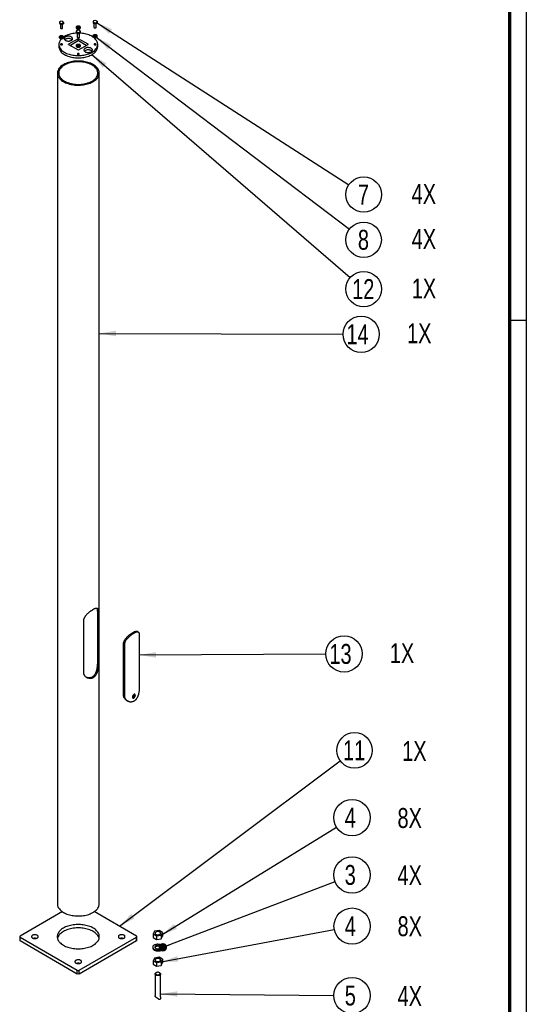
# Paper-space layout 'MA-KB-Kubus expl view' of a CAD drawing. Header units: millimetres. Extents: x 7 to 203, y 7 to 289.
# Tile 4 of 10: x 143 to 203, y 67 to 185. Entities that reach past the tile are written whole.
import ezdxf

# ---------------------------------------------------------------- set-up
doc = ezdxf.new("R2010")
doc.units = ezdxf.units.MM
doc.layers.add('LAYER2', color=7, linetype='Continuous')
doc.layers.add('LOGO', color=7, linetype='Continuous')
doc.styles.add('SLDTEXTSTYLE1', font='TXT', dxfattribs={"width": 0.75})
doc.dimstyles.new('SLDDIMSTYLE2', dxfattribs={"dimtxt": 0.18, "dimasz": 2, "dimexe": 0, "dimexo": 0.0625, "dimgap": 0, "dimtad": 0, "dimtih": 1, "dimtoh": 1, "dimdec": 0, "dimrnd": 1e-09, "dimzin": 0, "dimdsep": 46, "dimtxsty": 'Standard', "dimsah": 1, "dimcen": 0.09, "dimadec": 0, "dimazin": 0, "dimtfac": 2, "dimtdec": 0, "dimtofl": 0, "dimtmove": 0, "dimatfit": 3, "dimfxl": 1, "dimfrac": 2, "dimtolj": 1, "dimtzin": 0, "dimarcsym": 0})
doc.dimstyles.new('SLDDIMSTYLE4', dxfattribs={"dimtxt": 0.18, "dimasz": 1, "dimexe": 0, "dimexo": 0.0625, "dimgap": 0, "dimtad": 0, "dimtih": 1, "dimtoh": 1, "dimdec": 0, "dimrnd": 1e-09, "dimzin": 0, "dimdsep": 46, "dimtxsty": 'Standard', "dimblk1": 'DOT', "dimblk2": 'DOT', "dimsah": 1, "dimcen": 0.09, "dimadec": 0, "dimazin": 0, "dimtfac": 1, "dimtdec": 0, "dimtofl": 0, "dimtmove": 0, "dimatfit": 3, "dimldrblk": 'DOT', "dimfxl": 1, "dimfrac": 2, "dimtolj": 1, "dimtzin": 0, "dimarcsym": 0})

# ---------------------------------------------------------------- blocks, each defined once
blk = doc.blocks.new('SW_NOTE_0_21')
at = {"layer": 'LOGO', "color": 0}
blk.add_circle((2.16, 0.01), 2.17, dxfattribs=at)
at = {"layer": 'LOGO', "color": 0, "char_height": 2.381, "attachment_point": 1, "style": 'SLDTEXTSTYLE1'}
for s, insert in [('13', (0.41, 1.2)), ('1X', (7.63, 1.29))]:
    blk.add_mtext(s, dxfattribs=dict(at, insert=insert))
blk = doc.blocks.new('SW_NOTE_0_22')
at = {"layer": 'LOGO', "color": 0}
blk.add_circle((2.02, 0.77), 2.17, dxfattribs=at)
at = {"layer": 'LOGO', "color": 0, "attachment_point": 1, "style": 'SLDTEXTSTYLE1'}
for s, insert, char_height in [('3', (1.14, 1.97), 2.38), ('4X', (7.45, 1.94), 2.381)]:
    blk.add_mtext(s, dxfattribs=dict(at, insert=insert, char_height=char_height))
blk = doc.blocks.new('_Dot')
at = {"color": 0, "linetype": 'ByBlock', "lineweight": -2}
blk.add_line((-0.5, 0), (-1, 0), dxfattribs=at)
at = {"color": 0, "linetype": 'ByBlock', "const_width": 0.5}
blk.add_lwpolyline([(-0.25, 0, 1), (0.25, 0, 1)], format="xyb", close=True, dxfattribs=at)
blk = doc.blocks.new('SW_NOTE_0_23')
at = {"layer": 'LOGO', "color": 0}
blk.add_circle((2.16, -0.02), 2.17, dxfattribs=at)
at = {"layer": 'LOGO', "color": 0, "attachment_point": 1, "style": 'SLDTEXTSTYLE1'}
for s, insert, char_height in [('5', (1.29, 1.17), 2.38), ('4X', (7.6, 1.1), 2.381)]:
    blk.add_mtext(s, dxfattribs=dict(at, insert=insert, char_height=char_height))
blk = doc.blocks.new('SW_NOTE_0_25')
at = {"layer": 'LOGO', "color": 0}
blk.add_circle((2.17, -0.01), 2.17, dxfattribs=at)
at = {"layer": 'LOGO', "color": 0, "char_height": 2.381, "attachment_point": 1, "style": 'SLDTEXTSTYLE1'}
for s, insert in [('14', (0.41, 1.18)), ('1X', (7.65, 1.3))]:
    blk.add_mtext(s, dxfattribs=dict(at, insert=insert))
blk = doc.blocks.new('SW_NOTE_0_28')
at = {"layer": 'LOGO', "color": 0}
blk.add_circle((1.84, 1.14), 2.17, dxfattribs=at)
at = {"layer": 'LOGO', "color": 0, "attachment_point": 1, "style": 'SLDTEXTSTYLE1'}
for s, insert, char_height in [('4', (0.96, 2.33), 2.38), ('8X', (7.27, 2.29), 2.381)]:
    blk.add_mtext(s, dxfattribs=dict(at, insert=insert, char_height=char_height))
blk = doc.blocks.new('SW_NOTE_0_29')
at = {"layer": 'LOGO', "color": 0}
blk.add_circle((2.13, 0.4), 2.17, dxfattribs=at)
at = {"layer": 'LOGO', "color": 0, "attachment_point": 1, "style": 'SLDTEXTSTYLE1'}
for s, insert, char_height in [('4', (1.25, 1.59), 2.38), ('8X', (7.56, 1.58), 2.381)]:
    blk.add_mtext(s, dxfattribs=dict(at, insert=insert, char_height=char_height))
blk = doc.blocks.new('SW_NOTE_0_31')
at = {"layer": 'LOGO', "color": 0}
blk.add_circle((1.61, -1.39), 2.12, dxfattribs=at)
at = {"layer": 'LOGO', "color": 0, "char_height": 2.381, "attachment_point": 2, "style": 'SLDTEXTSTYLE1'}
for s, insert in [('12', (1.56, -0.2)), ('1X', (8.81, -0.13))]:
    blk.add_mtext(s, dxfattribs=dict(at, insert=insert))
blk = doc.blocks.new('SW_NOTE_0_32')
at = {"layer": 'LOGO', "color": 0}
blk.add_circle((1.69, -1.28), 2.12, dxfattribs=at)
at = {"layer": 'LOGO', "color": 0, "attachment_point": 2, "style": 'SLDTEXTSTYLE1'}
for s, insert, char_height in [('4X', (8.89, 0), 2.381), ('8', (1.67, -0.09), 2.38)]:
    blk.add_mtext(s, dxfattribs=dict(at, insert=insert, char_height=char_height))
blk = doc.blocks.new('SW_NOTE_0_33')
at = {"layer": 'LOGO', "color": 0}
blk.add_circle((1.79, -1.15), 2.12, dxfattribs=at)
at = {"layer": 'LOGO', "color": 0, "attachment_point": 2, "style": 'SLDTEXTSTYLE1'}
for s, insert, char_height in [('7', (1.76, 0.04), 2.38), ('4X', (8.98, 0.12), 2.381)]:
    blk.add_mtext(s, dxfattribs=dict(at, insert=insert, char_height=char_height))
blk = doc.blocks.new('SW_NOTE_0_39')
at = {"layer": 'LOGO', "color": 0}
blk.add_circle((1.7, 1.27), 2.12, dxfattribs=at)
at = {"layer": 'LOGO', "color": 0, "char_height": 2.381, "attachment_point": 2, "style": 'SLDTEXTSTYLE1'}
for s, insert in [('11', (1.65, 2.46)), ('1X', (8.85, 2.38))]:
    blk.add_mtext(s, dxfattribs=dict(at, insert=insert))

psp = doc.layouts.new('MA-KB-Kubus expl view')

# ---------------------------------------------------------------- linework, layer by layer
at = {"color": 7, "linetype": 'Continuous', "lineweight": 25}
for p, q in [((147.75, 184.49), (147.57, 184.39)), ((147.57, 184.39), (147.64, 184.25)), ((147.57, 184.39), (147.57, 184.25)), ((147.57, 184.25), (147.64, 184.11)), ((147.64, 184.25), (147.88, 184.21)), ((147.64, 184.25), (147.64, 184.11)), ((147.64, 184.11), (147.88, 184.07)), ((147.68, 184.1), (147.68, 183.66)), ((147.99, 184.46), (147.75, 184.49)), ((147.88, 184.21), (148.06, 184.32)), ((147.88, 184.21), (147.88, 184.07)), ((147.88, 184.07), (148.06, 184.17)), ((147.95, 183.66), (147.95, 184.11)), ((148.06, 184.32), (147.99, 184.46)), ((148.06, 184.32), (148.06, 184.17)), ((149.55, 183.75), (149.55, 183.7)), ((150.09, 183.7), (150.09, 183.75)), ((151.65, 184.54), (151.58, 184.4)), ((151.58, 184.4), (151.76, 184.3)), ((151.58, 184.4), (151.58, 184.25)), ((151.58, 184.25), (151.76, 184.15)), ((151.89, 184.58), (151.65, 184.54)), ((151.69, 184.19), (151.69, 183.75)), ((151.76, 184.3), (152, 184.33)), ((151.76, 184.3), (151.76, 184.15)), ((151.76, 184.15), (152, 184.19)), ((152.06, 184.47), (151.89, 184.58)), ((151.96, 183.75), (151.96, 184.18)), ((152, 184.33), (152.06, 184.47)), ((152, 184.33), (152, 184.19)), ((152, 184.19), (152.06, 184.33)), ((152.06, 184.47), (152.06, 184.33)), ((147.55, 182.59), (147.55, 182.55)), ((148.08, 182.55), (148.08, 182.59)), ((149.8, 182.39), (148.65, 181.73)), ((149.64, 183.38), (149.58, 183.24)), ((149.58, 183.24), (149.75, 183.14)), ((149.58, 183.24), (149.58, 183.1)), ((149.58, 183.1), (149.75, 183)), ((149.88, 183.42), (149.64, 183.38)), ((149.69, 183.04), (149.69, 182.59)), ((149.75, 183.14), (150, 183.18)), ((149.75, 183.14), (149.75, 183)), ((149.75, 183), (150, 183.03)), ((149.8, 182.12), (149.8, 182.39)), ((150.99, 181.73), (149.84, 182.39)), ((149.84, 182.12), (149.84, 182.39)), ((150.06, 183.32), (149.88, 183.42)), ((149.95, 182.59), (149.95, 183.03)), ((150, 183.18), (150.06, 183.32)), ((150, 183.18), (150, 183.03)), ((150, 183.03), (150.06, 183.17)), ((150.06, 183.32), (150.06, 183.17)), ((151.56, 182.72), (151.56, 182.67)), ((152.09, 182.67), (152.09, 182.72)), ((147.5, 181.72), (147.5, 181.44)), ((148.65, 181.7), (149.8, 181.04)), ((149.8, 182.12), (148.87, 181.58)), ((149.55, 181.56), (149.55, 181.52)), ((150.77, 181.58), (149.84, 182.12)), ((149.84, 181.04), (150.99, 181.7)), ((150.09, 181.52), (150.09, 181.56)), ((152.14, 181.44), (152.14, 181.72)), ((147.32, 178.28), (147.32, 79.04)), ((152.32, 79.04), (152.32, 178.28)), ((152.1, 113.93), (152.1, 107.8)), ((152.23, 113.85), (152.1, 113.93)), ((152.23, 113.85), (152.23, 107.72)), ((150.47, 106.7), (150.47, 112.83)), ((156.98, 111.51), (156.85, 111.59)), ((157.11, 111.02), (157.11, 104.89)), ((155.37, 110.01), (155.23, 110.09)), ((155.23, 103.97), (155.23, 110.09)), ((155.37, 103.89), (155.37, 110.01)), ((152.23, 107.72), (152.1, 107.8)), ((155.37, 103.89), (155.23, 103.97)), ((155.62, 103.33), (155.74, 103.25)), ((147.92, 78.11), (142.87, 75.19)), ((156.77, 75.19), (151.72, 78.11)), ((158.92, 75.77), (158.77, 75.45)), ((158.77, 75.45), (159.18, 75.21)), ((158.77, 75.45), (158.77, 75.01)), ((159.48, 75.86), (158.92, 75.77)), ((159.18, 75.21), (159.73, 75.3)), ((159.88, 75.62), (159.48, 75.86)), ((159.73, 75.3), (159.88, 75.62)), ((159.73, 75.3), (159.73, 74.86)), ((159.88, 75.62), (159.88, 75.19)), ((142.82, 75.12), (142.82, 74.71)), ((142.87, 75.05), (149.7, 71.11)), ((142.87, 74.65), (142.87, 75.05)), ((142.87, 74.65), (149.7, 70.7)), ((149.94, 71.11), (156.77, 75.05)), ((149.94, 70.7), (156.77, 74.65)), ((156.77, 74.65), (156.77, 75.05)), ((156.82, 74.71), (156.82, 75.12)), ((158.77, 75.01), (159.18, 74.78)), ((159.18, 75.21), (159.18, 74.78)), ((159.18, 74.78), (159.73, 74.86)), ((159.73, 74.86), (159.88, 75.19)), ((158.71, 73.85), (158.71, 73.77)), ((159.94, 73.77), (159.94, 73.85)), ((158.92, 72.57), (158.77, 72.25)), ((158.77, 72.25), (159.18, 72.02)), ((158.77, 72.25), (158.77, 71.82)), ((158.77, 71.82), (159.18, 71.58)), ((159.48, 72.66), (158.92, 72.57)), ((159.18, 72.02), (159.73, 72.1)), ((159.18, 72.02), (159.18, 71.58)), ((159.88, 72.43), (159.48, 72.66)), ((159.73, 72.1), (159.88, 72.43)), ((159.73, 72.1), (159.73, 71.67)), ((159.73, 71.67), (159.88, 71.99)), ((159.88, 72.43), (159.88, 71.99)), ((149.7, 70.7), (149.7, 71.11)), ((149.94, 70.7), (149.94, 71.11)), ((158.99, 70.66), (158.99, 68.08)), ((159.14, 70.82), (159.09, 70.8)), ((159.18, 71.58), (159.73, 71.67)), ((159.56, 70.8), (159.51, 70.82)), ((159.66, 67.92), (159.66, 70.66))]:
    psp.add_line(p, q, dxfattribs=at)
at = {"color": 8, "linetype": 'Continuous', "lineweight": 25}
for p, q in [((148.65, 181.7), (148.65, 181.73)), ((150.99, 181.7), (150.99, 181.73))]:
    psp.add_line(p, q, dxfattribs=at)
at = {"color": 7, "linetype": 'Continuous', "lineweight": 25, "flags": 128}
for points in [[(147.68, 183.66), (147.68, 183.66), (147.69, 183.63), (147.72, 183.61), (147.75, 183.6), (147.78, 183.59), (147.82, 183.59), (147.86, 183.59), (147.9, 183.6), (147.92, 183.62), (147.94, 183.64), (147.95, 183.66), (147.95, 183.66)], [(149.63, 183.86), (149.6, 183.83), (149.57, 183.8), (149.56, 183.77), (149.55, 183.73), (149.56, 183.7), (149.59, 183.67), (149.62, 183.64), (149.66, 183.62), (149.71, 183.61), (149.77, 183.6), (149.83, 183.59), (149.88, 183.6), (149.94, 183.61), (149.99, 183.63), (150.03, 183.65), (150.06, 183.68), (150.08, 183.71), (150.09, 183.74), (150.08, 183.78), (150.06, 183.81), (150.04, 183.84), (150, 183.86), (149.95, 183.88), (149.9, 183.89), (149.84, 183.9), (149.78, 183.9), (149.73, 183.89), (149.68, 183.88), (149.63, 183.86)], [(149.55, 183.7), (149.55, 183.69), (149.56, 183.66), (149.59, 183.63), (149.62, 183.6), (149.66, 183.58), (149.71, 183.56), (149.77, 183.55), (149.83, 183.55), (149.88, 183.55), (149.94, 183.57), (149.99, 183.58), (150.03, 183.61), (150.06, 183.63), (150.08, 183.67), (150.09, 183.7), (150.09, 183.7)], [(149.72, 183.8), (149.7, 183.78), (149.68, 183.76), (149.68, 183.74), (149.69, 183.71), (149.71, 183.69), (149.75, 183.68), (149.78, 183.67), (149.82, 183.67), (149.87, 183.67), (149.9, 183.68), (149.93, 183.7), (149.95, 183.72), (149.96, 183.74), (149.95, 183.77), (149.94, 183.79), (149.91, 183.81), (149.88, 183.82), (149.84, 183.83), (149.79, 183.83), (149.75, 183.82), (149.72, 183.8)], [(149.72, 183.76), (149.7, 183.74), (149.68, 183.72)], [(149.95, 183.72), (149.94, 183.75), (149.91, 183.76), (149.88, 183.78), (149.84, 183.78), (149.79, 183.78), (149.75, 183.77), (149.72, 183.76)], [(151.73, 183.69), (151.76, 183.68), (151.8, 183.67), (151.84, 183.67), (151.88, 183.68), (151.91, 183.69), (151.94, 183.71), (151.95, 183.73), (151.96, 183.75)], [(147.82, 182.39), (147.79, 182.36), (147.71, 182.27), (147.65, 182.18), (147.6, 182.09), (147.56, 182), (147.53, 181.91), (147.51, 181.81), (147.5, 181.72), (147.51, 181.62), (147.53, 181.53), (147.56, 181.43), (147.6, 181.34), (147.65, 181.25), (147.71, 181.16), (147.79, 181.07), (147.87, 180.99), (147.97, 180.91), (148.07, 180.84), (148.18, 180.77)], [(147.63, 182.7), (147.59, 182.67), (147.57, 182.64), (147.55, 182.61), (147.55, 182.58), (147.56, 182.54), (147.58, 182.51), (147.62, 182.49), (147.66, 182.46), (147.71, 182.45), (147.77, 182.44), (147.82, 182.44), (147.88, 182.44), (147.93, 182.45), (147.98, 182.47), (148.02, 182.49), (148.06, 182.52), (148.08, 182.55), (148.08, 182.59), (148.08, 182.62), (148.06, 182.65), (148.03, 182.68), (147.99, 182.7), (147.95, 182.72), (147.89, 182.74), (147.84, 182.74), (147.78, 182.74), (147.72, 182.73), (147.67, 182.72), (147.63, 182.7)], [(147.55, 182.55), (147.55, 182.53), (147.56, 182.5), (147.58, 182.47), (147.62, 182.44), (147.66, 182.42), (147.71, 182.41), (147.77, 182.4), (147.82, 182.39), (147.88, 182.4), (147.93, 182.41), (147.98, 182.43), (148.02, 182.45), (148.06, 182.48), (148.08, 182.51), (148.08, 182.54), (148.08, 182.55)], [(147.72, 182.65), (147.69, 182.63), (147.68, 182.6), (147.68, 182.58), (147.69, 182.56), (147.71, 182.54), (147.74, 182.52), (147.78, 182.51), (147.82, 182.51), (147.86, 182.51), (147.9, 182.52), (147.93, 182.54), (147.95, 182.56), (147.96, 182.59), (147.95, 182.61), (147.93, 182.63), (147.91, 182.65), (147.87, 182.66), (147.83, 182.67), (147.79, 182.67), (147.75, 182.66), (147.72, 182.65)], [(147.72, 182.6), (147.69, 182.58), (147.68, 182.57)], [(147.95, 182.57), (147.93, 182.59), (147.91, 182.61), (147.87, 182.62), (147.83, 182.63), (147.79, 182.63), (147.75, 182.62), (147.72, 182.6)], [(149.66, 183.05), (149.65, 183.05), (149.49, 183.04), (149.33, 183.02), (149.17, 183), (149.01, 182.97), (148.86, 182.93), (148.71, 182.89), (148.57, 182.84), (148.43, 182.79), (148.3, 182.73), (148.18, 182.66), (148.08, 182.6)], [(148.29, 182.19), (148.35, 182.16), (148.41, 182.14), (148.48, 182.12), (148.56, 182.11), (148.63, 182.11), (148.71, 182.11), (148.78, 182.12), (148.85, 182.13), (148.92, 182.16), (148.98, 182.18), (149.03, 182.22), (149.08, 182.25), (149.11, 182.29), (149.13, 182.34), (149.14, 182.38), (149.14, 182.42), (149.13, 182.47), (149.1, 182.51), (149.07, 182.55), (149.02, 182.58), (148.97, 182.62), (148.9, 182.64), (148.84, 182.66), (148.76, 182.68), (148.69, 182.68), (148.61, 182.68), (148.54, 182.68), (148.46, 182.67), (148.39, 182.65), (148.33, 182.62), (148.27, 182.59), (148.23, 182.56), (148.19, 182.52), (148.16, 182.48), (148.15, 182.43), (148.14, 182.39), (148.15, 182.35), (148.17, 182.3), (148.2, 182.26), (148.24, 182.23), (148.29, 182.19)], [(148.18, 180.77), (148.3, 180.7), (148.43, 180.64), (148.57, 180.59), (148.71, 180.54), (148.86, 180.5), (149.01, 180.46), (149.17, 180.43), (149.33, 180.41), (149.49, 180.39), (149.65, 180.38), (149.82, 180.38), (149.98, 180.38), (150.15, 180.39), (150.31, 180.41), (150.47, 180.43), (150.63, 180.46), (150.78, 180.5), (150.93, 180.54), (151.07, 180.59), (151.21, 180.64), (151.34, 180.7), (151.46, 180.77), (151.57, 180.84), (151.67, 180.91), (151.77, 180.99), (151.85, 181.07), (151.93, 181.16), (151.99, 181.25), (152.04, 181.34), (152.08, 181.43), (152.11, 181.53), (152.13, 181.62), (152.14, 181.72), (152.13, 181.81), (152.11, 181.91), (152.08, 182), (152.04, 182.09), (151.99, 182.18), (151.93, 182.27), (151.85, 182.36), (151.77, 182.44), (151.67, 182.52), (151.57, 182.59), (151.46, 182.66), (151.34, 182.73), (151.21, 182.79), (151.07, 182.84), (150.93, 182.89), (150.78, 182.93), (150.63, 182.97), (150.47, 183), (150.31, 183.02), (150.15, 183.04), (150, 183.05)], [(149.08, 182.26), (149.07, 182.28), (149.02, 182.31), (148.97, 182.34), (148.9, 182.37), (148.84, 182.39), (148.76, 182.4), (148.69, 182.41), (148.61, 182.41), (148.54, 182.41), (148.46, 182.39), (148.39, 182.37), (148.33, 182.35), (148.27, 182.32), (148.23, 182.29), (148.2, 182.26)], [(149.73, 182.54), (149.76, 182.52), (149.79, 182.52), (149.83, 182.51), (149.87, 182.52), (149.91, 182.53), (149.93, 182.55), (149.95, 182.57), (149.95, 182.59)], [(151.63, 182.61), (151.68, 182.59), (151.73, 182.57), (151.79, 182.56), (151.84, 182.56), (151.9, 182.57), (151.95, 182.58), (152, 182.6), (152.04, 182.63), (152.07, 182.66), (152.09, 182.69), (152.09, 182.72), (152.08, 182.75), (152.06, 182.79), (152.03, 182.81), (151.99, 182.84), (151.94, 182.86), (151.89, 182.87), (151.83, 182.87), (151.77, 182.87), (151.72, 182.86), (151.67, 182.84), (151.62, 182.82), (151.59, 182.79), (151.57, 182.76), (151.56, 182.73), (151.56, 182.7), (151.57, 182.66), (151.6, 182.63), (151.63, 182.61)], [(151.63, 182.56), (151.68, 182.54), (151.73, 182.53), (151.79, 182.52), (151.84, 182.52), (151.9, 182.53), (151.95, 182.54), (152, 182.56), (152.04, 182.58), (152.07, 182.61), (152.09, 182.64), (152.09, 182.67)], [(151.72, 182.66), (151.76, 182.65), (151.8, 182.64), (151.84, 182.64), (151.88, 182.64), (151.91, 182.66), (151.94, 182.67), (151.96, 182.7), (151.96, 182.72), (151.96, 182.74), (151.94, 182.77), (151.91, 182.78), (151.87, 182.79), (151.83, 182.8), (151.79, 182.8), (151.75, 182.79), (151.72, 182.77), (151.69, 182.75), (151.68, 182.73), (151.69, 182.7), (151.7, 182.68), (151.72, 182.66)], [(151.96, 182.7), (151.96, 182.7), (151.94, 182.72), (151.91, 182.74), (151.87, 182.75), (151.83, 182.75), (151.79, 182.75), (151.75, 182.74), (151.72, 182.73), (151.69, 182.71), (151.69, 182.7)], [(147.5, 181.44), (147.51, 181.35), (147.53, 181.25), (147.56, 181.16), (147.6, 181.07), (147.65, 180.98), (147.71, 180.89), (147.79, 180.8), (147.87, 180.72), (147.97, 180.64), (148.07, 180.57), (148.18, 180.5)], [(147.74, 181.67), (147.77, 181.66), (147.8, 181.65), (147.84, 181.65), (147.87, 181.66), (147.9, 181.67), (147.92, 181.69), (147.93, 181.71), (147.92, 181.73), (147.91, 181.75), (147.88, 181.77), (147.85, 181.78), (147.81, 181.78), (147.78, 181.78), (147.74, 181.77), (147.72, 181.75), (147.71, 181.73), (147.7, 181.71), (147.71, 181.69), (147.74, 181.67)], [(148.18, 180.5), (148.3, 180.43), (148.43, 180.37), (148.57, 180.32), (148.71, 180.27), (148.86, 180.23), (149.01, 180.19), (149.17, 180.16), (149.33, 180.14), (149.49, 180.12), (149.65, 180.11), (149.82, 180.11), (149.98, 180.11), (150.15, 180.12), (150.31, 180.14), (150.47, 180.16), (150.63, 180.19), (150.78, 180.23), (150.93, 180.27), (151.07, 180.32), (151.21, 180.37), (151.34, 180.43), (151.46, 180.5), (151.57, 180.57), (151.67, 180.64), (151.77, 180.72), (151.85, 180.8), (151.93, 180.89), (151.99, 180.98), (152.04, 181.07), (152.08, 181.16), (152.11, 181.25), (152.13, 181.35), (152.14, 181.44)], [(149.63, 181.45), (149.68, 181.43), (149.73, 181.42), (149.78, 181.41), (149.84, 181.41), (149.9, 181.41), (149.95, 181.43), (150, 181.45), (150.04, 181.47), (150.06, 181.5), (150.08, 181.53), (150.09, 181.56), (150.08, 181.6), (150.06, 181.63), (150.03, 181.66), (149.99, 181.68), (149.94, 181.7), (149.88, 181.71), (149.83, 181.71), (149.77, 181.71), (149.71, 181.7), (149.66, 181.69), (149.62, 181.66), (149.59, 181.64), (149.56, 181.61), (149.55, 181.57), (149.56, 181.54), (149.57, 181.51), (149.6, 181.48), (149.63, 181.45)], [(149.63, 181.41), (149.68, 181.39), (149.73, 181.37), (149.78, 181.36), (149.84, 181.36), (149.9, 181.37), (149.95, 181.38), (150, 181.4), (150.04, 181.43), (150.06, 181.46), (150.08, 181.49), (150.09, 181.52)], [(149.72, 181.5), (149.75, 181.49), (149.79, 181.48), (149.84, 181.48), (149.88, 181.49), (149.91, 181.5), (149.94, 181.52), (149.95, 181.54), (149.96, 181.56), (149.95, 181.59), (149.93, 181.61), (149.9, 181.63), (149.87, 181.64), (149.82, 181.64), (149.78, 181.64), (149.75, 181.63), (149.71, 181.61), (149.69, 181.59), (149.68, 181.57), (149.68, 181.55), (149.7, 181.52), (149.72, 181.5)], [(149.95, 181.54), (149.95, 181.54), (149.93, 181.57), (149.9, 181.58), (149.87, 181.59), (149.82, 181.6), (149.78, 181.6), (149.75, 181.59), (149.71, 181.57), (149.69, 181.55), (149.68, 181.54)], [(150.64, 180.83), (150.7, 180.8), (150.77, 180.78), (150.84, 180.76), (150.91, 180.75), (150.99, 180.75), (151.07, 180.75), (151.14, 180.76), (151.21, 180.77), (151.28, 180.8), (151.34, 180.82), (151.39, 180.86), (151.43, 180.89), (151.47, 180.93), (151.49, 180.97), (151.5, 181.02), (151.5, 181.06), (151.48, 181.11), (151.46, 181.15), (151.42, 181.19), (151.38, 181.22), (151.32, 181.25), (151.26, 181.28), (151.19, 181.3), (151.12, 181.31), (151.05, 181.32), (150.97, 181.32), (150.89, 181.32), (150.82, 181.3), (150.75, 181.29), (150.69, 181.26), (150.63, 181.23), (150.58, 181.2), (150.55, 181.16), (150.52, 181.12), (150.5, 181.07), (150.5, 181.03), (150.51, 180.99), (150.52, 180.94), (150.55, 180.9), (150.59, 180.86), (150.64, 180.83)], [(151.74, 181.67), (151.77, 181.66), (151.81, 181.65), (151.85, 181.65), (151.88, 181.66), (151.91, 181.67), (151.93, 181.69), (151.94, 181.71), (151.93, 181.73), (151.92, 181.75), (151.89, 181.77), (151.86, 181.78), (151.82, 181.78), (151.78, 181.78), (151.75, 181.77), (151.73, 181.75), (151.71, 181.73), (151.71, 181.71), (151.72, 181.69), (151.74, 181.67)], [(149.74, 180.51), (149.77, 180.5), (149.81, 180.49), (149.84, 180.49), (149.88, 180.5), (149.91, 180.52), (149.93, 180.54), (149.93, 180.56), (149.93, 180.58), (149.91, 180.6), (149.89, 180.61), (149.85, 180.62), (149.82, 180.62), (149.78, 180.62), (149.75, 180.61), (149.72, 180.59), (149.71, 180.57), (149.71, 180.55), (149.72, 180.53), (149.74, 180.51)], [(151.44, 180.9), (151.42, 180.92), (151.38, 180.95), (151.32, 180.98), (151.26, 181.01), (151.19, 181.03), (151.12, 181.04), (151.05, 181.05), (150.97, 181.05), (150.89, 181.05), (150.82, 181.03), (150.75, 181.01), (150.69, 180.99), (150.63, 180.96), (150.58, 180.92), (150.56, 180.9)], [(148.05, 177.26), (148.18, 177.19), (148.31, 177.13), (148.45, 177.07), (148.6, 177.02), (148.75, 176.97), (148.91, 176.93), (149.08, 176.9), (149.24, 176.87), (149.41, 176.85), (149.58, 176.84), (149.75, 176.84), (149.93, 176.84), (150.1, 176.84), (150.27, 176.86), (150.44, 176.88), (150.6, 176.91), (150.77, 176.94), (150.92, 176.98), (151.08, 177.03), (151.22, 177.08), (151.36, 177.14), (151.49, 177.21), (151.62, 177.28), (151.73, 177.35), (151.84, 177.43), (151.94, 177.51), (152.02, 177.6), (152.1, 177.69), (152.16, 177.78), (152.22, 177.87), (152.26, 177.97), (152.29, 178.07), (152.31, 178.17), (152.32, 178.27), (152.32, 178.37), (152.3, 178.46), (152.27, 178.56), (152.23, 178.66), (152.18, 178.75), (152.12, 178.85), (152.04, 178.94), (151.96, 179.02), (151.86, 179.11), (151.76, 179.19), (151.65, 179.26), (151.53, 179.33), (151.4, 179.4), (151.26, 179.46), (151.11, 179.51), (150.96, 179.56), (150.81, 179.6), (150.65, 179.64), (150.48, 179.67), (150.31, 179.69), (150.14, 179.71), (149.97, 179.72), (149.8, 179.72), (149.63, 179.72), (149.45, 179.71), (149.28, 179.69), (149.12, 179.66), (148.95, 179.63), (148.79, 179.59), (148.64, 179.55), (148.49, 179.5), (148.35, 179.44), (148.21, 179.38), (148.08, 179.32), (147.96, 179.24), (147.85, 179.17), (147.75, 179.09), (147.66, 179), (147.58, 178.92), (147.51, 178.82), (147.45, 178.73), (147.4, 178.64), (147.36, 178.54), (147.34, 178.44), (147.32, 178.34), (147.32, 178.24), (147.33, 178.14), (147.35, 178.04), (147.39, 177.95), (147.43, 177.85), (147.49, 177.75), (147.56, 177.66), (147.64, 177.57), (147.73, 177.49), (147.83, 177.41), (147.93, 177.33), (148.05, 177.26)], [(148.17, 177.33), (148.29, 177.26), (148.42, 177.2), (148.56, 177.15), (148.7, 177.1), (148.85, 177.05), (149, 177.02), (149.16, 176.99), (149.32, 176.96), (149.49, 176.95), (149.65, 176.93), (149.82, 176.93), (149.99, 176.93), (150.15, 176.95), (150.32, 176.96), (150.48, 176.99), (150.64, 177.02), (150.79, 177.05), (150.94, 177.1), (151.08, 177.15), (151.22, 177.2), (151.35, 177.26), (151.47, 177.33), (151.58, 177.4), (151.69, 177.47), (151.78, 177.55), (151.87, 177.63), (151.94, 177.72), (152.01, 177.81), (152.06, 177.9), (152.1, 177.99), (152.13, 178.09), (152.15, 178.18), (152.15, 178.28), (152.15, 178.37), (152.13, 178.47), (152.1, 178.56), (152.06, 178.66), (152.01, 178.75), (151.94, 178.84), (151.87, 178.92), (151.78, 179.01), (151.69, 179.09), (151.58, 179.16), (151.47, 179.23), (151.35, 179.3), (151.22, 179.36), (151.08, 179.41), (150.94, 179.46), (150.79, 179.5), (150.64, 179.54), (150.48, 179.57), (150.32, 179.59), (150.15, 179.61), (149.99, 179.62), (149.82, 179.63), (149.65, 179.62), (149.49, 179.61), (149.32, 179.59), (149.16, 179.57), (149, 179.54), (148.85, 179.5), (148.7, 179.46), (148.56, 179.41), (148.42, 179.36), (148.29, 179.3), (148.17, 179.23), (148.06, 179.16), (147.95, 179.09), (147.86, 179.01), (147.77, 178.92), (147.7, 178.84), (147.63, 178.75), (147.58, 178.66), (147.54, 178.56), (147.51, 178.47), (147.49, 178.37), (147.49, 178.28), (147.49, 178.18), (147.51, 178.09), (147.54, 177.99), (147.58, 177.9), (147.63, 177.81), (147.7, 177.72), (147.77, 177.63), (147.86, 177.55), (147.95, 177.47), (148.06, 177.4), (148.17, 177.33)], [(147.32, 79.04), (147.32, 79), (147.33, 78.9), (147.35, 78.81), (147.39, 78.71), (147.43, 78.61), (147.49, 78.52), (147.56, 78.43), (147.64, 78.34), (147.73, 78.25), (147.83, 78.17), (147.93, 78.09), (148.05, 78.02)], [(148.05, 78.02), (148.18, 77.95), (148.31, 77.89), (148.45, 77.83), (148.6, 77.78), (148.75, 77.74), (148.91, 77.7), (149.08, 77.66), (149.24, 77.64), (149.41, 77.62), (149.58, 77.6), (149.75, 77.6), (149.93, 77.6), (150.1, 77.61), (150.27, 77.62), (150.44, 77.64), (150.6, 77.67), (150.77, 77.71), (150.92, 77.75), (151.08, 77.79), (151.22, 77.85), (151.36, 77.91), (151.49, 77.97), (151.62, 78.04), (151.73, 78.11), (151.84, 78.19), (151.94, 78.27), (152.02, 78.36), (152.1, 78.45), (152.16, 78.54), (152.22, 78.64), (152.26, 78.73), (152.29, 78.83), (152.31, 78.93), (152.32, 79.03), (152.32, 79.04)], [(148.04, 74.1), (148.17, 74.03), (148.3, 73.96), (148.44, 73.91), (148.59, 73.86), (148.74, 73.81), (148.9, 73.77), (149.06, 73.74), (149.22, 73.71), (149.39, 73.69), (149.56, 73.68), (149.73, 73.67), (149.91, 73.67), (150.08, 73.68), (150.25, 73.69), (150.42, 73.71), (150.58, 73.74), (150.74, 73.77), (150.9, 73.81), (151.05, 73.86), (151.2, 73.91), (151.34, 73.96), (151.47, 74.03), (151.6, 74.1), (151.72, 74.17), (151.82, 74.24), (151.92, 74.33), (152.01, 74.41), (152.09, 74.5), (152.16, 74.59), (152.22, 74.68), (152.26, 74.78), (152.3, 74.88), (152.32, 74.97), (152.33, 75.07), (152.33, 75.17), (152.32, 75.27), (152.3, 75.37), (152.26, 75.47), (152.22, 75.56), (152.16, 75.66), (152.09, 75.75), (152.01, 75.83), (151.92, 75.92), (151.82, 76), (151.72, 76.08), (151.6, 76.15), (151.47, 76.22), (151.34, 76.28), (151.2, 76.34), (151.05, 76.39), (150.9, 76.43), (150.74, 76.47), (150.58, 76.51), (150.42, 76.53), (150.25, 76.55), (150.08, 76.57), (149.91, 76.57), (149.73, 76.57), (149.56, 76.57), (149.39, 76.55), (149.22, 76.53), (149.06, 76.51), (148.9, 76.47), (148.74, 76.43), (148.59, 76.39), (148.44, 76.34), (148.3, 76.28), (148.17, 76.22), (148.04, 76.15), (147.92, 76.08), (147.81, 76), (147.72, 75.92), (147.63, 75.83), (147.55, 75.75), (147.48, 75.66), (147.42, 75.56), (147.37, 75.47), (147.34, 75.37), (147.32, 75.27), (147.3, 75.17), (147.3, 75.07), (147.32, 74.97), (147.34, 74.88), (147.37, 74.78), (147.42, 74.68), (147.48, 74.59), (147.55, 74.5), (147.63, 74.41), (147.72, 74.33), (147.81, 74.24), (147.92, 74.17), (148.04, 74.1)], [(144.35, 74.96), (144.4, 74.93), (144.47, 74.91), (144.53, 74.9), (144.6, 74.89), (144.67, 74.89), (144.74, 74.9), (144.8, 74.91), (144.86, 74.93), (144.92, 74.96), (144.96, 74.99), (145, 75.02), (145.02, 75.06), (145.03, 75.1), (145.03, 75.14), (145.02, 75.18), (145, 75.22), (144.96, 75.25), (144.92, 75.29), (144.86, 75.31), (144.8, 75.33), (144.74, 75.35), (144.67, 75.35), (144.6, 75.35), (144.53, 75.35), (144.47, 75.33), (144.4, 75.31), (144.35, 75.29), (144.31, 75.25), (144.27, 75.22), (144.25, 75.18), (144.24, 75.14), (144.24, 75.1), (144.25, 75.06), (144.27, 75.02), (144.31, 74.99), (144.35, 74.96)], [(152.31, 74.92), (152.3, 74.96), (152.26, 75.06), (152.22, 75.15), (152.16, 75.25), (152.09, 75.34), (152.01, 75.43), (151.92, 75.51), (151.82, 75.59), (151.72, 75.67), (151.6, 75.74), (151.47, 75.81), (151.34, 75.87), (151.2, 75.93), (151.05, 75.98), (150.9, 76.03), (150.74, 76.07), (150.58, 76.1), (150.42, 76.13), (150.25, 76.15), (150.08, 76.16), (149.91, 76.17), (149.73, 76.17), (149.56, 76.16), (149.39, 76.15), (149.22, 76.13), (149.06, 76.1), (148.9, 76.07), (148.74, 76.03), (148.59, 75.98), (148.44, 75.93), (148.3, 75.87), (148.17, 75.81), (148.04, 75.74), (147.92, 75.67), (147.81, 75.59), (147.72, 75.51), (147.63, 75.43), (147.55, 75.34), (147.48, 75.25), (147.42, 75.15), (147.37, 75.06), (147.34, 74.96), (147.33, 74.92)], [(154.72, 74.96), (154.78, 74.93), (154.84, 74.91), (154.9, 74.9), (154.97, 74.89), (155.04, 74.89), (155.11, 74.9), (155.17, 74.91), (155.23, 74.93), (155.29, 74.96), (155.33, 74.99), (155.37, 75.02), (155.39, 75.06), (155.4, 75.1), (155.4, 75.14), (155.39, 75.18), (155.37, 75.22), (155.33, 75.25), (155.29, 75.29), (155.23, 75.31), (155.17, 75.33), (155.11, 75.35), (155.04, 75.35), (154.97, 75.35), (154.9, 75.35), (154.84, 75.33), (154.78, 75.31), (154.72, 75.29), (154.68, 75.25), (154.64, 75.22), (154.62, 75.18), (154.61, 75.14), (154.61, 75.1), (154.62, 75.06), (154.64, 75.02), (154.68, 74.99), (154.72, 74.96)], [(159.09, 75.4), (159.14, 75.38), (159.19, 75.36), (159.25, 75.35), (159.32, 75.34), (159.38, 75.34), (159.44, 75.35), (159.5, 75.37), (159.55, 75.39), (159.59, 75.42), (159.63, 75.45), (159.65, 75.48), (159.66, 75.52), (159.66, 75.56), (159.64, 75.59), (159.62, 75.63), (159.58, 75.66), (159.54, 75.68), (159.49, 75.7), (159.43, 75.72), (159.37, 75.73), (159.3, 75.73), (159.24, 75.72), (159.18, 75.71), (159.13, 75.69), (159.08, 75.66), (159.04, 75.63), (159.01, 75.6), (159, 75.57), (158.99, 75.53), (159, 75.49), (159.02, 75.46), (159.05, 75.43), (159.09, 75.4)], [(158.89, 73.6), (158.95, 73.57), (159.03, 73.54), (159.1, 73.52), (159.19, 73.51), (159.27, 73.5), (159.36, 73.5), (159.44, 73.5), (159.53, 73.52), (159.61, 73.54), (159.68, 73.56), (159.75, 73.59), (159.8, 73.63), (159.85, 73.67), (159.89, 73.71), (159.92, 73.76), (159.94, 73.81), (159.94, 73.86), (159.93, 73.91), (159.92, 73.96), (159.88, 74), (159.84, 74.05), (159.79, 74.09), (159.73, 74.12), (159.66, 74.15), (159.59, 74.18), (159.51, 74.19), (159.42, 74.2), (159.34, 74.21), (159.25, 74.21), (159.17, 74.2), (159.08, 74.18), (159.01, 74.16), (158.94, 74.13), (158.87, 74.1), (158.82, 74.06), (158.78, 74.01), (158.74, 73.97), (158.72, 73.92), (158.71, 73.87), (158.71, 73.82), (158.72, 73.77), (158.75, 73.73), (158.79, 73.68), (158.83, 73.64), (158.89, 73.6)], [(158.71, 73.77), (158.71, 73.74), (158.72, 73.69), (158.75, 73.64), (158.79, 73.6), (158.83, 73.56), (158.89, 73.52)], [(158.89, 73.52), (158.95, 73.49), (159.03, 73.46), (159.1, 73.44), (159.19, 73.42), (159.27, 73.42), (159.36, 73.42), (159.44, 73.42), (159.53, 73.43), (159.61, 73.45), (159.68, 73.48), (159.75, 73.51), (159.8, 73.55), (159.85, 73.59), (159.89, 73.63), (159.92, 73.68), (159.94, 73.73), (159.94, 73.77)], [(159.08, 73.71), (159.13, 73.69), (159.18, 73.67), (159.25, 73.66), (159.31, 73.65), (159.37, 73.65), (159.44, 73.66), (159.5, 73.68), (159.55, 73.7), (159.59, 73.72), (159.63, 73.75), (159.66, 73.79), (159.67, 73.83), (159.68, 73.86), (159.67, 73.9), (159.65, 73.93), (159.61, 73.97), (159.57, 74), (159.52, 74.02), (159.47, 74.04), (159.41, 74.05), (159.34, 74.06), (159.28, 74.05), (159.21, 74.04), (159.16, 74.03), (159.1, 74.01), (159.06, 73.98), (159.02, 73.95), (158.99, 73.92), (158.98, 73.88), (158.98, 73.84), (158.98, 73.81), (159.01, 73.77), (159.04, 73.74), (159.08, 73.71)], [(159.67, 73.81), (159.67, 73.82), (159.65, 73.85), (159.61, 73.89), (159.57, 73.91), (159.52, 73.94), (159.47, 73.96), (159.41, 73.97), (159.34, 73.97), (159.28, 73.97), (159.21, 73.96), (159.16, 73.95), (159.1, 73.93), (159.06, 73.9), (159.02, 73.87), (158.99, 73.84), (158.98, 73.81)], [(150.1, 72.29), (150.05, 72.32), (149.99, 72.34), (149.92, 72.35), (149.85, 72.36), (149.78, 72.36), (149.72, 72.35), (149.65, 72.34), (149.59, 72.32), (149.54, 72.29), (149.49, 72.26), (149.46, 72.23), (149.43, 72.19), (149.42, 72.15), (149.42, 72.11), (149.43, 72.07), (149.46, 72.03), (149.49, 72), (149.54, 71.97), (149.59, 71.94), (149.65, 71.92), (149.72, 71.91), (149.78, 71.9), (149.85, 71.9), (149.92, 71.91), (149.99, 71.92), (150.05, 71.94), (150.1, 71.97), (150.15, 72), (150.18, 72.03), (150.21, 72.07), (150.22, 72.11), (150.22, 72.15), (150.21, 72.19), (150.18, 72.23), (150.15, 72.26), (150.1, 72.29)], [(159.09, 72.2), (159.14, 72.18), (159.19, 72.16), (159.25, 72.15), (159.32, 72.15), (159.38, 72.15), (159.44, 72.16), (159.5, 72.17), (159.55, 72.2), (159.59, 72.22), (159.63, 72.25), (159.65, 72.29), (159.66, 72.33), (159.66, 72.36), (159.64, 72.4), (159.62, 72.43), (159.58, 72.46), (159.54, 72.49), (159.49, 72.51), (159.43, 72.52), (159.37, 72.53), (159.3, 72.53), (159.24, 72.52), (159.18, 72.51), (159.13, 72.49), (159.08, 72.47), (159.04, 72.44), (159.01, 72.41), (159, 72.37), (158.99, 72.33), (159, 72.3), (159.02, 72.26), (159.05, 72.23), (159.09, 72.2)], [(159.09, 70.53), (159.05, 70.55), (159.02, 70.59), (159, 70.62), (158.99, 70.66), (159, 70.69), (159.01, 70.73), (159.04, 70.76), (159.08, 70.79), (159.09, 70.8)], [(159.14, 70.61), (159.18, 70.59), (159.23, 70.57), (159.29, 70.56), (159.35, 70.56), (159.4, 70.57), (159.46, 70.58), (159.5, 70.6), (159.54, 70.63), (159.57, 70.66), (159.59, 70.69), (159.59, 70.72), (159.58, 70.75), (159.56, 70.78), (159.53, 70.81), (159.49, 70.84), (159.44, 70.85), (159.39, 70.87), (159.33, 70.87), (159.28, 70.87), (159.22, 70.86), (159.17, 70.84), (159.13, 70.82), (159.09, 70.79), (159.07, 70.76), (159.06, 70.73), (159.06, 70.7), (159.08, 70.66), (159.1, 70.63), (159.14, 70.61)], [(159.56, 70.8), (159.58, 70.78), (159.62, 70.75), (159.64, 70.72), (159.66, 70.68), (159.66, 70.65), (159.65, 70.61), (159.63, 70.58), (159.59, 70.55), (159.55, 70.52), (159.5, 70.5), (159.44, 70.48), (159.38, 70.47), (159.32, 70.47), (159.25, 70.47), (159.19, 70.48), (159.14, 70.5), (159.09, 70.53)]]:
    psp.add_lwpolyline(points, dxfattribs=at)
at = {"color": 7, "linetype": 'Continuous', "lineweight": 25}
for centre, radius, start, end in [((151.75, 183.75), 0.0653, 184.8256, 246.4945), ((149.75, 182.6), 0.0653, 184.8256, 246.4945), ((149.82, 182.34), 0.0512, 62.6097, 117.3903), ((151.69, 182.69), 0.132, 185.1303, 246.1899), ((148.66, 181.72), 0.0146, 110.7834, 249.2166), ((149.68, 181.53), 0.132, 185.1303, 246.1899), ((149.82, 182.07), 0.0512, 62.6097, 117.3903), ((150.98, 181.72), 0.0146, 290.7834, 69.2166), ((149.82, 181.09), 0.0512, 242.6097, 297.3903), ((142.89, 75.12), 0.0728, 110.7834, 249.2166), ((142.9, 74.72), 0.0838, 185.6948, 245.6253), ((144.63, 74.29), 0.656, 73.45, 106.55), ((155.01, 74.29), 0.656, 73.45, 106.55), ((156.75, 75.12), 0.0728, 290.7834, 69.2166), ((156.74, 74.72), 0.0838, 294.3747, 354.3052), ((149.82, 71.3), 0.656, 73.45, 106.55), ((149.82, 71.34), 0.256, 242.6097, 297.3903), ((149.82, 70.93), 0.256, 242.6097, 297.3903)]:
    psp.add_arc(centre, radius, start, end, dxfattribs=at)
for points, knots in [([(150.47, 112.83), (150.47, 112.9), (150.48, 112.96), (150.5, 113.07), (150.51, 113.1), (150.53, 113.15), (150.54, 113.17), (150.56, 113.21), (150.56, 113.22), (150.61, 113.31), (150.65, 113.37), (150.71, 113.45), (150.72, 113.47), (150.74, 113.5), (150.75, 113.52), (150.79, 113.57), (150.82, 113.6), (150.88, 113.66), (150.9, 113.69), (150.95, 113.73), (150.96, 113.75), (150.99, 113.77), (151.01, 113.79), (151.09, 113.86), (151.15, 113.91), (151.24, 113.99), (151.28, 114.01), (151.32, 114.05), (151.34, 114.06), (151.37, 114.08), (151.39, 114.09), (151.47, 114.15), (151.53, 114.19), (151.6, 114.23), (151.62, 114.24), (151.64, 114.25), (151.66, 114.26), (151.7, 114.28), (151.73, 114.29), (151.78, 114.32), (151.8, 114.33), (151.84, 114.34), (151.85, 114.34), (151.87, 114.35), (151.88, 114.36), (151.94, 114.37), (151.98, 114.37), (152.02, 114.37), (152.03, 114.37), (152.04, 114.37), (152.05, 114.37), (152.07, 114.36), (152.09, 114.36), (152.12, 114.33), (152.14, 114.31), (152.17, 114.28), (152.17, 114.27), (152.18, 114.25), (152.18, 114.25), (152.19, 114.22), (152.2, 114.2), (152.21, 114.16), (152.21, 114.14), (152.22, 114.1), (152.22, 114.09), (152.22, 114.06), (152.23, 114.05), (152.23, 113.98), (152.23, 113.92), (152.23, 113.85)], [0, 0, 0, 0, 0.0625, 0.0625, 0.09375, 0.09375, 0.109375, 0.109375, 0.125, 0.125, 0.1875, 0.1875, 0.203125, 0.203125, 0.21875, 0.21875, 0.25, 0.25, 0.28125, 0.28125, 0.296875, 0.296875, 0.3125, 0.3125, 0.375, 0.375, 0.40625, 0.40625, 0.421875, 0.421875, 0.4375, 0.4375, 0.5, 0.5, 0.515625, 0.515625, 0.53125, 0.53125, 0.5625, 0.5625, 0.59375, 0.59375, 0.609375, 0.609375, 0.625, 0.625, 0.6875, 0.6875, 0.703125, 0.703125, 0.71875, 0.71875, 0.75, 0.75, 0.8125, 0.8125, 0.828125, 0.828125, 0.84375, 0.84375, 0.875, 0.875, 0.90625, 0.90625, 0.921875, 0.921875, 0.9375, 0.9375, 1, 1, 1, 1]), ([(152.02, 114.37), (152.03, 114.37), (152.04, 114.36), (152.05, 114.32), (152.07, 114.26), (152.08, 114.2), (152.09, 114.15), (152.09, 114.09), (152.1, 114.02), (152.1, 113.95), (152.1, 113.93)], [0, 0, 0, 0, 0.0369995, 0.1784894, 0.3812633, 0.5365375, 0.6147299, 0.6862715, 0.8784592, 1, 1, 1, 1]), ([(155.23, 110.09), (155.23, 110.11), (155.23, 110.17), (155.25, 110.28), (155.29, 110.38), (155.33, 110.49), (155.39, 110.59), (155.48, 110.72), (155.58, 110.84), (155.67, 110.94), (155.76, 111.02), (155.87, 111.12), (155.99, 111.21), (156.08, 111.28), (156.17, 111.34), (156.25, 111.39), (156.32, 111.44), (156.39, 111.48), (156.47, 111.52), (156.54, 111.56), (156.61, 111.58), (156.68, 111.6), (156.74, 111.61), (156.79, 111.61), (156.83, 111.6), (156.84, 111.59), (156.85, 111.59)], [0, 0, 0, 0, 0.0259323, 0.0776751, 0.1291158, 0.1549859, 0.2065139, 0.2575981, 0.327147, 0.3623744, 0.3980441, 0.454812, 0.5051068, 0.5494246, 0.5837044, 0.6182686, 0.6532899, 0.6889463, 0.7147522, 0.7655245, 0.8148378, 0.8410036, 0.8924301, 0.9422946, 0.9770202, 1, 1, 1, 1]), ([(155.37, 110.01), (155.37, 110.05), (155.37, 110.14), (155.4, 110.25), (155.44, 110.36), (155.51, 110.49), (155.59, 110.62), (155.67, 110.72), (155.74, 110.8), (155.81, 110.87), (155.88, 110.95), (155.96, 111.02), (156.05, 111.09), (156.13, 111.16), (156.22, 111.22), (156.3, 111.28), (156.37, 111.33), (156.45, 111.38), (156.52, 111.41), (156.59, 111.45), (156.67, 111.49), (156.75, 111.52), (156.82, 111.53), (156.88, 111.54), (156.92, 111.53), (156.96, 111.52), (156.99, 111.5), (157.02, 111.48), (157.05, 111.44), (157.08, 111.37), (157.09, 111.29), (157.11, 111.2), (157.11, 111.12), (157.11, 111.04), (157.11, 111.02)], [0, 0, 0, 0, 0.0395333, 0.078704, 0.0982008, 0.1467676, 0.1959456, 0.2220385, 0.2482929, 0.274795, 0.3016377, 0.329222, 0.3570142, 0.3854991, 0.4142413, 0.439979, 0.4659256, 0.4922063, 0.5189499, 0.5375697, 0.57555, 0.6147117, 0.6478167, 0.6801979, 0.7118488, 0.7379848, 0.7642838, 0.7910894, 0.8180708, 0.8641235, 0.9087659, 0.9306957, 0.9767451, 1, 1, 1, 1]), ([(152.23, 107.72), (152.23, 107.65), (152.23, 107.58), (152.22, 107.47), (152.22, 107.43), (152.22, 107.37), (152.21, 107.35), (152.21, 107.31), (152.21, 107.29), (152.19, 107.19), (152.18, 107.1), (152.16, 107), (152.15, 106.98), (152.14, 106.94), (152.14, 106.92), (152.12, 106.86), (152.11, 106.82), (152.09, 106.74), (152.07, 106.7), (152.05, 106.65), (152.04, 106.63), (152.03, 106.59), (152.02, 106.57), (151.98, 106.48), (151.94, 106.41), (151.88, 106.32), (151.85, 106.29), (151.82, 106.25), (151.8, 106.23), (151.78, 106.21), (151.77, 106.19), (151.7, 106.13), (151.65, 106.09), (151.57, 106.05), (151.56, 106.04), (151.53, 106.02), (151.51, 106.02), (151.47, 106), (151.44, 105.99), (151.37, 105.97), (151.34, 105.97), (151.29, 105.96), (151.28, 105.96), (151.25, 105.96), (151.23, 105.96), (151.15, 105.96), (151.09, 105.97), (151.01, 105.99), (150.99, 105.99), (150.96, 106), (150.95, 106.01), (150.9, 106.03), (150.88, 106.04), (150.79, 106.09), (150.74, 106.13), (150.68, 106.19), (150.67, 106.2), (150.65, 106.22), (150.64, 106.23), (150.61, 106.27), (150.59, 106.3), (150.56, 106.35), (150.54, 106.38), (150.52, 106.43), (150.52, 106.44), (150.5, 106.47), (150.5, 106.49), (150.48, 106.57), (150.47, 106.63), (150.47, 106.7)], [0, 0, 0, 0, 0.0625, 0.0625, 0.09375, 0.09375, 0.109375, 0.109375, 0.125, 0.125, 0.1875, 0.1875, 0.203125, 0.203125, 0.21875, 0.21875, 0.25, 0.25, 0.28125, 0.28125, 0.296875, 0.296875, 0.3125, 0.3125, 0.375, 0.375, 0.40625, 0.40625, 0.421875, 0.421875, 0.4375, 0.4375, 0.5, 0.5, 0.515625, 0.515625, 0.53125, 0.53125, 0.5625, 0.5625, 0.59375, 0.59375, 0.609375, 0.609375, 0.625, 0.625, 0.6875, 0.6875, 0.703125, 0.703125, 0.71875, 0.71875, 0.75, 0.75, 0.8125, 0.8125, 0.828125, 0.828125, 0.84375, 0.84375, 0.875, 0.875, 0.90625, 0.90625, 0.921875, 0.921875, 0.9375, 0.9375, 1, 1, 1, 1]), ([(152.1, 107.8), (152.1, 107.75), (152.09, 107.64), (152.08, 107.46), (152.06, 107.3), (152.05, 107.17), (152.03, 107.07), (152.01, 106.98), (151.98, 106.88), (151.95, 106.78), (151.91, 106.68), (151.86, 106.57), (151.8, 106.46), (151.74, 106.37), (151.67, 106.28), (151.59, 106.21), (151.5, 106.14), (151.42, 106.1), (151.32, 106.05), (151.22, 106.03), (151.13, 106.02), (151.03, 106.03), (150.93, 106.05), (150.84, 106.07), (150.8, 106.1), (150.77, 106.11)], [0, 0, 0, 0, 0.065223, 0.1319, 0.188833, 0.238275, 0.263205, 0.298646, 0.33452, 0.370612, 0.407155, 0.445241, 0.499831, 0.54163, 0.562675, 0.633175, 0.66908, 0.705639, 0.745341, 0.809827, 0.834317, 0.874575, 0.939815, 0.964536, 1, 1, 1, 1]), ([(157.11, 104.89), (157.11, 104.85), (157.11, 104.76), (157.1, 104.64), (157.09, 104.51), (157.07, 104.36), (157.04, 104.2), (157.01, 104.07), (156.98, 103.97), (156.94, 103.87), (156.91, 103.78), (156.86, 103.69), (156.81, 103.6), (156.75, 103.51), (156.69, 103.43), (156.63, 103.37), (156.56, 103.31), (156.49, 103.26), (156.42, 103.22), (156.34, 103.19), (156.25, 103.16), (156.14, 103.15), (156.03, 103.15), (155.94, 103.17), (155.85, 103.2), (155.77, 103.24), (155.7, 103.28), (155.64, 103.32), (155.56, 103.39), (155.49, 103.48), (155.43, 103.59), (155.39, 103.69), (155.37, 103.79), (155.37, 103.86), (155.37, 103.89)], [0, 0, 0, 0, 0.0395333, 0.078704, 0.0982008, 0.1467676, 0.1959456, 0.2220385, 0.2482929, 0.274795, 0.3016377, 0.329222, 0.3570142, 0.3854991, 0.4142413, 0.439979, 0.4659256, 0.4922063, 0.5189499, 0.5375697, 0.57555, 0.6147117, 0.6478167, 0.6801979, 0.7118488, 0.7379848, 0.7642838, 0.7910894, 0.8180708, 0.8641235, 0.9087659, 0.9306957, 0.9767451, 1, 1, 1, 1]), ([(155.62, 103.33), (155.61, 103.33), (155.58, 103.35), (155.52, 103.39), (155.45, 103.45), (155.37, 103.55), (155.3, 103.65), (155.27, 103.73), (155.25, 103.81), (155.23, 103.89), (155.23, 103.95), (155.23, 103.97)], [0, 0, 0, 0, 0.035154, 0.141391, 0.248298, 0.434342, 0.613792, 0.701662, 0.775733, 0.924841, 1, 1, 1, 1]), ([(156.47, 104.05), (156.48, 104.06), (156.49, 104.07), (156.51, 104.07), (156.53, 104.08), (156.55, 104.08), (156.56, 104.08), (156.58, 104.07), (156.59, 104.07), (156.6, 104.06), (156.61, 104.05), (156.62, 104.04), (156.63, 104.02), (156.63, 104), (156.64, 103.98), (156.64, 103.96), (156.64, 103.93), (156.63, 103.91), (156.63, 103.88), (156.62, 103.86), (156.61, 103.83), (156.6, 103.8), (156.59, 103.78), (156.58, 103.76), (156.56, 103.73), (156.55, 103.71), (156.53, 103.7), (156.52, 103.68), (156.5, 103.67), (156.49, 103.66), (156.47, 103.64), (156.45, 103.63), (156.43, 103.63), (156.41, 103.62), (156.39, 103.62), (156.37, 103.62), (156.36, 103.63), (156.34, 103.63), (156.33, 103.65), (156.32, 103.65), (156.31, 103.66), (156.3, 103.68), (156.29, 103.69), (156.29, 103.7), (156.29, 103.72), (156.28, 103.74), (156.28, 103.75), (156.29, 103.78), (156.29, 103.8), (156.3, 103.83), (156.3, 103.85), (156.31, 103.88), (156.33, 103.9), (156.34, 103.92), (156.36, 103.95), (156.38, 103.97), (156.4, 104), (156.42, 104.01), (156.43, 104.03), (156.45, 104.04), (156.46, 104.05), (156.47, 104.05)], [0, 0, 0, 0, 0.0263583, 0.0398835, 0.0535083, 0.0667159, 0.093387, 0.1070074, 0.1202561, 0.1470101, 0.1606736, 0.1708474, 0.1919869, 0.2144584, 0.2276886, 0.2544079, 0.2680571, 0.2812408, 0.3078641, 0.3214609, 0.3346693, 0.3613411, 0.3749612, 0.3882111, 0.4150157, 0.4286983, 0.4419488, 0.4552926, 0.4687811, 0.4824681, 0.4956778, 0.5223552, 0.5359819, 0.5491659, 0.5757892, 0.589385, 0.6026137, 0.6293269, 0.6429685, 0.6562277, 0.6695796, 0.6830757, 0.6967694, 0.710019, 0.723362, 0.7368039, 0.7504745, 0.7636674, 0.7903101, 0.8039179, 0.8171103, 0.84375, 0.8573536, 0.870603, 0.8973583, 0.9110225, 0.937611, 0.9511081, 0.9648034, 0.982344, 1, 1, 1, 1]), ([(156.51, 104.07), (156.51, 104.07), (156.52, 104.06), (156.52, 104.05), (156.52, 104.03), (156.52, 104), (156.52, 103.98), (156.51, 103.95), (156.5, 103.93), (156.5, 103.9), (156.49, 103.87), (156.47, 103.85), (156.46, 103.82), (156.45, 103.81), (156.43, 103.78), (156.41, 103.76), (156.4, 103.75), (156.38, 103.73), (156.37, 103.72), (156.35, 103.71), (156.33, 103.7), (156.31, 103.7), (156.3, 103.69), (156.29, 103.69)], [0, 0, 0, 0, 0.027813, 0.067764, 0.106295, 0.184109, 0.223857, 0.2623, 0.339929, 0.379571, 0.418165, 0.496099, 0.535897, 0.565593, 0.627295, 0.692884, 0.731548, 0.770486, 0.809712, 0.849607, 0.888083, 0.965786, 1, 1, 1, 1]), ([(159.09, 67.9), (159.08, 67.91), (159.05, 67.94), (159.02, 67.98), (159, 68.02), (158.99, 68.05), (158.99, 68.07), (158.99, 68.08)], [0, 0, 0, 0, 0.213141, 0.432493, 0.645626, 0.86497, 1, 1, 1, 1]), ([(159.66, 67.92), (159.66, 67.91), (159.66, 67.87), (159.65, 67.81), (159.64, 67.75), (159.63, 67.71), (159.61, 67.68), (159.6, 67.65), (159.58, 67.63), (159.56, 67.61), (159.55, 67.61), (159.53, 67.6), (159.5, 67.61), (159.48, 67.62), (159.45, 67.63), (159.42, 67.65), (159.39, 67.68), (159.35, 67.71), (159.3, 67.74), (159.25, 67.78), (159.2, 67.82), (159.16, 67.85), (159.12, 67.87), (159.1, 67.89), (159.09, 67.9)], [0, 0, 0, 0, 0.029962, 0.123683, 0.171366, 0.21933, 0.252542, 0.28625, 0.323645, 0.342248, 0.36158, 0.394179, 0.424436, 0.455434, 0.502702, 0.550417, 0.598965, 0.647755, 0.720148, 0.794143, 0.852003, 0.911525, 0.955394, 1, 1, 1, 1])]:
    psp.add_open_spline(points, degree=3, knots=knots, dxfattribs=at)
at = {"layer": 'LAYER2', "lineweight": 70}
psp.add_line((201.35, 287.7), (201.35, 9.39), dxfattribs=at)
at = {"layer": 'LOGO'}
for p, q in [((203.35, 289.02), (203.35, 7.39)), ((203.35, 148.74), (201.35, 148.74))]:
    psp.add_line(p, q, dxfattribs=at)

# ---------------------------------------------------------------- block references
for name, p in [('SW_NOTE_0_33', (182.13, 164.92)), ('SW_NOTE_0_32', (182.22, 159.65)), ('SW_NOTE_0_31', (182.31, 153.87)), ('SW_NOTE_0_25', (181.45, 147.09)), ('SW_NOTE_0_21', (179.41, 108.89)), ('SW_NOTE_0_39', (181.13, 96.11)), ('SW_NOTE_0_28', (180.69, 88.2)), ('SW_NOTE_0_22', (180.51, 81.72)), ('SW_NOTE_0_29', (180.41, 75.98)), ('SW_NOTE_0_23', (180.37, 68.11))]:
    psp.add_blockref(name, p, dxfattribs=at)

# ---------------------------------------------------------------- leaders
for points, dimstyle in [([(152, 184.33), (182.13, 164.92)], 'SLDDIMSTYLE2'), ([(151.96, 182.59), (182.22, 159.65)], 'SLDDIMSTYLE2'), ([(151.45, 180.49), (182.31, 153.87)], 'SLDDIMSTYLE2'), ([(152.32, 147.18), (181.45, 147.09)], 'SLDDIMSTYLE2'), ([(157.11, 108.77), (179.41, 108.89)], 'SLDDIMSTYLE2'), ([(154.74, 76.37), (181.13, 96.11)], 'SLDDIMSTYLE2'), ([(159.73, 75.3), (180.69, 88.2)], 'SLDDIMSTYLE2'), ([(159.93, 73.85), (180.51, 81.72)], 'SLDDIMSTYLE4'), ([(159.73, 72.1), (180.41, 75.98)], 'SLDDIMSTYLE2'), ([(159.66, 68.29), (180.37, 68.11)], 'SLDDIMSTYLE2')]:
    psp.add_leader(points, dimstyle=dimstyle, dxfattribs=at)

doc.saveas('drawing.dxf')
